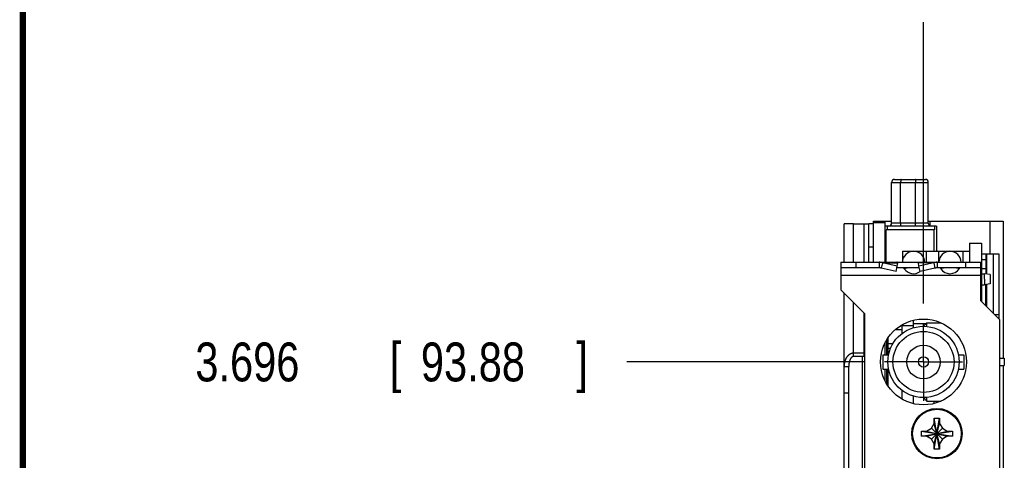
# Model space of a CAD drawing. Header units: inches. Extents: x 0.2 to 16.8, y 0.1 to 10.8.
# Tile 3 of 16: x 0.2 to 3.4, y 5.7 to 7.1. Entities that reach past the tile are written whole.
import ezdxf

# ---------------------------------------------------------------- set-up
doc = ezdxf.new("R2010")
doc.units = ezdxf.units.IN
doc.header["$LTSCALE"] = 0.935
doc.header["$MEASUREMENT"] = 0
doc.linetypes.add('CENTER', pattern=[0.6, 0.375, -0.075, 0.075, -0.075])
doc.layers.get('0').update_dxf_attribs({"linetype": 'CONTINUOUS'})
doc.layers.add('DEFAULT_1', color=7, linetype='CENTER')
doc.layers.add('DIMENSIONS', color=7, linetype='CONTINUOUS')
doc.styles.get("Standard").update_dxf_attribs({"font": 'txt', "width": 0.8})
doc.dimstyles.new('DIMSTYLE_2', dxfattribs={"dimtxt": 0.125, "dimasz": 0.18, "dimexe": 0.18, "dimexo": 0.0625, "dimgap": 0.09, "dimtad": 0, "dimtih": 1, "dimtoh": 1, "dimdec": 3, "dimlfac": 1.666667, "dimzin": 4, "dimdsep": 46, "dimtxsty": 'STANDARD', "dimblk": '_FILLED', "dimblk1": '_FILLED', "dimblk2": '_FILLED', "dimcen": 0.09, "dimadec": 0, "dimazin": 0, "dimtp": 0.01, "dimtm": 0.01, "dimtfac": 1, "dimtdec": 3, "dimtofl": 0, "dimtmove": 0, "dimatfit": 3, "dimldrblk": '_FILLED', "dimfxl": 1, "dimtolj": 1, "dimtzin": 4, "dimarcsym": 0})

# ---------------------------------------------------------------- blocks, each defined once
blk = doc.blocks.new('*D7')
at = {"layer": 'DIMENSIONS', "color": 2, "linetype": 'CONTINUOUS'}
blk.add_line((2.9575, 6.0353), (2.192, 6.0353), dxfattribs=at)
at = {"layer": 'DIMENSIONS', "color": 2, "linetype": 'CONTINUOUS', "width": 0.8}
for s, p in [('3.696', (0.8045, 5.9728)), ('[', (1.4295, 5.9728)), ('93.88', (1.5295, 5.9728)), (']', (2.0295, 5.9728))]:
    blk.add_text(s, height=0.125, dxfattribs=at).set_placement(p)
blk = doc.blocks.new('_FILLED')
at = {"color": 0, "linetype": 'BYBLOCK'}
blk.add_solid([(0, 0), (-1, 0.174), (-1, -0.174)], dxfattribs=at)
blk = doc.blocks.new('*D12')
at = {"layer": 'DIMENSIONS', "color": 2, "linetype": 'CONTINUOUS'}
blk.add_line((3.1451, 6.2228), (3.1451, 7.1273), dxfattribs=at)
at = {"layer": 'DIMENSIONS', "color": 2, "linetype": 'CONTINUOUS', "width": 0.8}
for s, p in [(']', (3.2076, 8.5148)), ('7.99', (3.2076, 8.1148)), ('[', (3.2076, 8.0148)), ('.315', (3.2076, 7.4898)), ('3X ', (3.2076, 7.1898))]:
    blk.add_text(s, height=0.125, rotation=90, dxfattribs=at).set_placement(p)

msp = doc.modelspace()

# ---------------------------------------------------------------- linework, layer by layer
at = {"color": 7, "linetype": 'CONTINUOUS'}
for p, q in [((3.05189, 6.62213), (3.1511, 6.62213)), ((3.04244, 6.48158), (3.04244, 6.61268)), ((3.16055, 6.48158), (3.16055, 6.61268)), ((2.89005, 6.47926), (2.88997, 6.47928)), ((2.88997, 6.47928), (2.89005, 6.47928)), ((2.88997, 6.35568), (2.88997, 6.47926)), ((2.91997, 6.47928), (2.95445, 6.47928)), ((2.96945, 6.35568), (2.96945, 6.47928)), ((2.98445, 6.47928), (2.96945, 6.47928)), ((2.98445, 6.35568), (2.98445, 6.48768)), ((2.98445, 6.48768), (3.04244, 6.48768)), ((2.98445, 6.48408), (3.02165, 6.48408)), ((3.02165, 6.35568), (3.02165, 6.48768)), ((3.18724, 6.47213), (3.02165, 6.47213)), ((3.0252, 6.35568), (3.0252, 6.46032)), ((3.18016, 6.46032), (3.0252, 6.46032)), ((3.02874, 6.47213), (3.02874, 6.46032)), ((3.16055, 6.48768), (3.40085, 6.48768)), ((3.16505, 6.48768), (3.16505, 6.47353)), ((3.17898, 6.39108), (3.17898, 6.46032)), ((3.18016, 6.47213), (3.18016, 6.46032)), ((3.18724, 6.47213), (3.18724, 6.39108)), ((3.35885, 6.48768), (3.35885, 6.38268)), ((3.40085, 6.48768), (3.40085, 6.04698)), ((3.29331, 6.41688), (3.29331, 6.35568)), ((3.29331, 6.41688), (3.33111, 6.41688)), ((3.33111, 6.41688), (3.33111, 6.22983)), ((3.07731, 6.39108), (3.07731, 6.35568)), ((3.07731, 6.39108), (3.29331, 6.39108)), ((3.15531, 6.35568), (3.15531, 6.39108)), ((3.19431, 6.35568), (3.19431, 6.39108)), ((3.27231, 6.35568), (3.27231, 6.39108)), ((3.33111, 6.38268), (3.38751, 6.38268)), ((3.34551, 6.38268), (3.34551, 6.31838)), ((3.38751, 6.38268), (3.38751, 6.17343)), ((2.87945, 6.35568), (2.87945, 6.26688)), ((2.87945, 6.35568), (3.32945, 6.35568)), ((3.0023, 6.33768), (2.87945, 6.33768)), ((3.0023, 6.35568), (3.0023, 6.33768)), ((3.01306, 6.35435), (3.00902, 6.33696)), ((3.05685, 6.32596), (3.00902, 6.33696)), ((3.06088, 6.34335), (3.01306, 6.35435)), ((3.05685, 6.32596), (3.06088, 6.34335)), ((3.13134, 6.33768), (3.05957, 6.33768)), ((3.06088, 6.34335), (3.06214, 6.35435)), ((3.13003, 6.34335), (3.12877, 6.35435)), ((3.17785, 6.35435), (3.13003, 6.34335)), ((3.13406, 6.32596), (3.13003, 6.34335)), ((3.18188, 6.33696), (3.13406, 6.32596)), ((3.17785, 6.35435), (3.18188, 6.33696)), ((3.18861, 6.35568), (3.18861, 6.33768)), ((3.32945, 6.33768), (3.18861, 6.33768)), ((3.32945, 6.23148), (3.32945, 6.35568)), ((3.33111, 6.31908), (3.3413, 6.31908)), ((3.35931, 6.31608), (3.3413, 6.31908)), ((3.35931, 6.31608), (3.35931, 6.28608)), ((2.95625, 6.19008), (2.87945, 6.26688)), ((3.33111, 6.28308), (3.3413, 6.28308)), ((3.35931, 6.28608), (3.3413, 6.28308)), ((3.34551, 6.21543), (3.34551, 6.28378)), ((2.88997, 4.30728), (2.88997, 6.25637)), ((3.32945, 6.23148), (3.38945, 6.17148)), ((2.95625, 4.21128), (2.95625, 6.19008)), ((3.37325, 6.18768), (3.38751, 6.18768)), ((3.38751, 6.17568), (3.38525, 6.17568)), ((3.11201, 6.15155), (3.07082, 6.15155)), ((3.07658, 6.1271), (3.07658, 6.15155)), ((3.11201, 6.16924), (3.11201, 6.14498)), ((3.15291, 6.15768), (3.11201, 6.15768)), ((3.14511, 6.14988), (3.15621, 6.16098)), ((3.15035, 6.15768), (3.15035, 6.15513)), ((3.15621, 6.14934), (3.15621, 6.16098)), ((3.15621, 6.16098), (3.20199, 6.16098)), ((3.38945, 6.17148), (3.38945, 3.84768)), ((3.03139, 6.05808), (3.03139, 6.11346)), ((3.07658, 6.13818), (3.0532, 6.13818)), ((3.02165, 6.05808), (3.02165, 6.0969)), ((3.04624, 6.09318), (3.03139, 6.09318)), ((3.03887, 6.07818), (3.03139, 6.07818)), ((2.95445, 6.06331), (2.91997, 6.06331)), ((2.95445, 6.0527), (2.91997, 6.0527)), ((2.94902, 4.97366), (2.94902, 6.0527)), ((3.01491, 6.05808), (3.01491, 6.01248)), ((3.01491, 6.05808), (3.0328, 6.05808)), ((3.25742, 6.05808), (3.27531, 6.05808)), ((3.27531, 6.05808), (3.27531, 6.01248)), ((3.38945, 6.04698), (3.40491, 6.04698)), ((3.40491, 6.04698), (3.40491, 6.02358)), ((2.88997, 6.02088), (2.90497, 6.02088)), ((2.90497, 4.72728), (2.90497, 6.02088)), ((3.38945, 6.02358), (3.40491, 6.02358)), ((3.40085, 6.02358), (3.40085, 5.58798)), ((3.01491, 6.01248), (3.0328, 6.01248)), ((3.02165, 5.97366), (3.02165, 6.01248)), ((3.03139, 5.9571), (3.03139, 6.01248)), ((3.25742, 6.01248), (3.27531, 6.01248)), ((3.07658, 5.91553), (3.07658, 5.94346)), ((3.11201, 5.92559), (3.11201, 5.90132)), ((3.14511, 5.92068), (3.15621, 5.90958)), ((3.15621, 5.90958), (3.15621, 5.92122)), ((3.15621, 5.90958), (3.20199, 5.90958)), ((3.17921, 5.90159), (3.17921, 5.90958)), ((3.1709, 5.82228), (3.17991, 5.83788)), ((3.17991, 5.83788), (3.17991, 5.85397)), ((3.17991, 5.77188), (3.19671, 5.83788)), ((3.19671, 5.77188), (3.17991, 5.83788)), ((3.17994, 5.75525), (3.19668, 5.8545)), ((3.19668, 5.75525), (3.17994, 5.8545)), ((3.19671, 5.85397), (3.19671, 5.83788)), ((3.19671, 5.83788), (3.20571, 5.82228)), ((3.13868, 5.79651), (3.23793, 5.81325)), ((3.13868, 5.81325), (3.23793, 5.79651)), ((3.13922, 5.81328), (3.15531, 5.81328)), ((3.15531, 5.79648), (3.13922, 5.79648)), ((3.15531, 5.81328), (3.1709, 5.82228)), ((3.15531, 5.79648), (3.22131, 5.81328)), ((3.15531, 5.81328), (3.22131, 5.79648)), ((3.1709, 5.78748), (3.15531, 5.79648)), ((3.1709, 5.78748), (3.20571, 5.82228)), ((3.20571, 5.78748), (3.1709, 5.82228)), ((3.20571, 5.82228), (3.22131, 5.81328)), ((3.22131, 5.79648), (3.20571, 5.78748)), ((3.22131, 5.81328), (3.23739, 5.81328)), ((3.23739, 5.79648), (3.22131, 5.79648)), ((3.17991, 5.77188), (3.1709, 5.78748)), ((3.17991, 5.75579), (3.17991, 5.77188)), ((3.20571, 5.78748), (3.19671, 5.77188)), ((3.19671, 5.77188), (3.19671, 5.75579))]:
    msp.add_line(p, q, dxfattribs=at)
at = {"color": 9, "linetype": 'CONTINUOUS'}
for p, q in [((3.04244, 6.61268), (3.16055, 6.61268)), ((3.07172, 6.48158), (3.07172, 6.61268)), ((3.11897, 6.48158), (3.11897, 6.61268)), ((2.91997, 6.35568), (2.91997, 6.47928)), ((2.95445, 6.35568), (2.95445, 6.47928)), ((3.16055, 6.48158), (3.04244, 6.48158)), ((2.98445, 6.40428), (2.96945, 6.40428)), ((3.33111, 6.36511), (3.34551, 6.36511)), ((3.34851, 6.31788), (3.34851, 6.38268)), ((3.37011, 6.19083), (3.37011, 6.38268)), ((2.92745, 6.35568), (2.92745, 6.33768)), ((3.01306, 6.35435), (3.06214, 6.35435)), ((3.17785, 6.35435), (3.12877, 6.35435)), ((3.28145, 6.33768), (3.28145, 6.35568)), ((3.34551, 6.33425), (3.33111, 6.33425)), ((3.32945, 6.31368), (2.87945, 6.31368)), ((3.34851, 6.21243), (3.34851, 6.28428)), ((2.91997, 6.0527), (2.91997, 6.22637)), ((2.95445, 6.0527), (2.95445, 6.19188)), ((3.02715, 6.05808), (3.02715, 6.10685)), ((3.02715, 5.96371), (3.02715, 6.01248)), ((2.88997, 5.93568), (2.90497, 5.93568))]:
    msp.add_line(p, q, dxfattribs=at)
at = {"color": 7, "linetype": 'CONTINUOUS', "const_width": 0.02}
msp.add_lwpolyline([(0.25, 10.75859), (0.25, 0.25859)], dxfattribs=at)
at = {"color": 7, "linetype": 'CONTINUOUS'}
for centre, radius in [((3.14511, 6.03528), 0.138), ((3.14511, 6.03528), 0.1146), ((3.14511, 6.03528), 0.0981), ((3.14511, 6.03528), 0.054), ((3.14511, 6.03528), 0.0165), ((3.18831, 5.80488), 0.081)]:
    msp.add_circle(centre, radius, dxfattribs=at)
at = {"color": 9, "linetype": 'CONTINUOUS'}
msp.add_circle((3.18831, 5.80488), 0.07821, dxfattribs=at)
at = {"color": 7, "linetype": 'CONTINUOUS'}
for centre, radius, start, end in [((3.05189, 6.61268), 0.00945, 90, 180), ((3.1511, 6.61268), 0.00945, 0, 90), ((3.03299, 6.48158), 0.00945, 274.73684, 360), ((3.17, 6.48158), 0.00945, 180, 270), ((3.11331, 6.35508), 0.036, 0.95487, 179.04513), ((3.23031, 6.35508), 0.036, 0.95487, 179.04513), ((3.11331, 6.35508), 0.036, 213.6587, 306.37139), ((3.23031, 6.35508), 0.036, 213.6587, 326.3413)]:
    msp.add_arc(centre, radius, start, end, dxfattribs=at)
at = {"color": 9, "linetype": 'CONTINUOUS'}
for points, knots in [([(3.07336, 6.62213), (3.07332, 6.62213), (3.07321, 6.6221), (3.07308, 6.62199), (3.07295, 6.62183), (3.07282, 6.6216), (3.07269, 6.62132), (3.07257, 6.62097), (3.07246, 6.62057), (3.07235, 6.62012), (3.07225, 6.61962), (3.07215, 6.61906), (3.07206, 6.61847), (3.07199, 6.61784), (3.07192, 6.61717), (3.07186, 6.61647), (3.07181, 6.61574), (3.07177, 6.61499), (3.07174, 6.61423), (3.07173, 6.61346), (3.07172, 6.61294), (3.07172, 6.61268)], [0, 0, 0, 0, 0.0141764, 0.0310363, 0.0522153, 0.0784713, 0.1100966, 0.147143, 0.1895227, 0.237056, 0.2894956, 0.3465411, 0.4078473, 0.4730314, 0.5416778, 0.6133433, 0.6875606, 0.7638429, 0.8416878, 0.9205809, 1, 1, 1, 1]), ([(3.12061, 6.62213), (3.12056, 6.62213), (3.12046, 6.6221), (3.12032, 6.62199), (3.12019, 6.62183), (3.12006, 6.6216), (3.11994, 6.62132), (3.11982, 6.62097), (3.1197, 6.62057), (3.11959, 6.62012), (3.11949, 6.61962), (3.11939, 6.61906), (3.11931, 6.61847), (3.11923, 6.61784), (3.11916, 6.61717), (3.1191, 6.61647), (3.11905, 6.61574), (3.11901, 6.61499), (3.11899, 6.61423), (3.11897, 6.61346), (3.11897, 6.61294), (3.11897, 6.61268)], [0, 0, 0, 0, 0.0141764, 0.0310363, 0.0522153, 0.0784713, 0.1100966, 0.147143, 0.1895227, 0.237056, 0.2894956, 0.3465411, 0.4078473, 0.4730314, 0.5416778, 0.6133433, 0.6875606, 0.7638429, 0.8416878, 0.9205809, 1, 1, 1, 1]), ([(3.07172, 6.48158), (3.07172, 6.48132), (3.07172, 6.4808), (3.0717, 6.48002), (3.07167, 6.47926), (3.07163, 6.47851), (3.07159, 6.47779), (3.07153, 6.47709), (3.07146, 6.47642), (3.07138, 6.47578), (3.07129, 6.47519), (3.0712, 6.47464), (3.07109, 6.47413), (3.07099, 6.47368), (3.07087, 6.47328), (3.07075, 6.47294), (3.07063, 6.47265), (3.0705, 6.47243), (3.07037, 6.47226), (3.07023, 6.47215), (3.07013, 6.47213), (3.07008, 6.47213)], [0, 0, 0, 0, 0.0794191, 0.1583122, 0.2361571, 0.3124394, 0.3866567, 0.4583222, 0.5269686, 0.5921527, 0.6534589, 0.7105044, 0.762944, 0.8104773, 0.852857, 0.8899034, 0.9215287, 0.9477847, 0.9689637, 0.9858236, 1, 1, 1, 1]), ([(3.11897, 6.48158), (3.11897, 6.48132), (3.11896, 6.4808), (3.11895, 6.48002), (3.11892, 6.47926), (3.11888, 6.47851), (3.11883, 6.47779), (3.11877, 6.47709), (3.1187, 6.47642), (3.11862, 6.47578), (3.11854, 6.47519), (3.11844, 6.47464), (3.11834, 6.47413), (3.11823, 6.47368), (3.11811, 6.47328), (3.11799, 6.47294), (3.11787, 6.47265), (3.11774, 6.47243), (3.11761, 6.47226), (3.11747, 6.47215), (3.11737, 6.47213), (3.11732, 6.47213)], [0, 0, 0, 0, 0.0794191, 0.1583122, 0.2361571, 0.3124394, 0.3866567, 0.4583222, 0.5269686, 0.5921527, 0.6534589, 0.7105044, 0.762944, 0.8104773, 0.852857, 0.8899034, 0.9215287, 0.9477847, 0.9689637, 0.9858236, 1, 1, 1, 1])]:
    msp.add_open_spline(points, degree=3, knots=knots, dxfattribs=at)
at = {"color": 7, "linetype": 'CONTINUOUS'}
for points, knots in [([(2.90497, 6.47928), (2.90462, 6.47928), (2.90379, 6.47928), (2.9025, 6.47928), (2.90109, 6.47928), (2.89972, 6.47928), (2.89839, 6.47928), (2.89711, 6.47928), (2.8959, 6.47928), (2.89477, 6.47928), (2.89373, 6.47928), (2.89279, 6.47928), (2.89197, 6.47929), (2.89128, 6.47928), (2.89074, 6.47927), (2.89031, 6.47925), (2.89015, 6.47926), (2.89005, 6.47926)], [0, 0, 0, 0, 0.0700006, 0.1659857, 0.2605979, 0.3529852, 0.4423697, 0.5281254, 0.6094199, 0.6853928, 0.7553488, 0.8185263, 0.8739389, 0.9206809, 0.9579151, 0.984671, 1, 1, 1, 1]), ([(2.91997, 6.47928), (2.91949, 6.47928), (2.91854, 6.47928), (2.9171, 6.47927), (2.91565, 6.47928), (2.91419, 6.47928), (2.91271, 6.47928), (2.91124, 6.47928), (2.90976, 6.47928), (2.90829, 6.47928), (2.90683, 6.47928), (2.90572, 6.47928), (2.9051, 6.47928), (2.90497, 6.47928)], [0, 0, 0, 0, 0.094788, 0.190724, 0.2874952, 0.3851283, 0.483292, 0.5818304, 0.6803913, 0.7784949, 0.8761605, 0.9731986, 1, 1, 1, 1]), ([(2.95445, 6.47928), (2.95474, 6.47928), (2.95532, 6.47928), (2.95618, 6.47928), (2.95705, 6.47928), (2.95792, 6.47928), (2.95879, 6.47928), (2.95967, 6.47928), (2.96054, 6.47928), (2.96141, 6.47928), (2.96227, 6.47928), (2.96312, 6.47928), (2.96396, 6.47928), (2.96476, 6.47928), (2.96554, 6.47928), (2.96627, 6.47928), (2.96695, 6.47928), (2.96757, 6.47928), (2.96811, 6.47927), (2.96857, 6.47928), (2.96893, 6.47929), (2.96922, 6.4793), (2.96933, 6.47929), (2.9694, 6.4793)], [0, 0, 0, 0, 0.0578555, 0.1158248, 0.1738146, 0.2320347, 0.2904025, 0.348869, 0.4074139, 0.4657106, 0.5235928, 0.5805693, 0.6363265, 0.6905904, 0.7428869, 0.7922685, 0.8378158, 0.8790797, 0.9155318, 0.9465948, 0.9716211, 0.9896905, 1, 1, 1, 1]), ([(3.01306, 6.35435), (3.01235, 6.35453), (3.01094, 6.35484), (3.00879, 6.35522), (3.00664, 6.35548), (3.00447, 6.35564), (3.00302, 6.35568), (3.0023, 6.35568)], [0, 0, 0, 0, 0.2002194, 0.4002811, 0.6002642, 0.8001422, 1, 1, 1, 1]), ([(3.00902, 6.33696), (3.00847, 6.33708), (3.00736, 6.33729), (3.00568, 6.33751), (3.00399, 6.33765), (3.00286, 6.33768), (3.0023, 6.33768)], [0, 0, 0, 0, 0.2498295, 0.4997998, 0.7498692, 1, 1, 1, 1]), ([(3.06214, 6.35435), (3.06194, 6.35456), (3.06153, 6.35493), (3.06086, 6.35536), (3.06016, 6.35562), (3.05969, 6.35568), (3.05945, 6.35568)], [0, 0, 0, 0, 0.2802491, 0.5355449, 0.7726212, 1, 1, 1, 1]), ([(3.08334, 6.33513), (3.08344, 6.33526), (3.08365, 6.33553), (3.08403, 6.33589), (3.08447, 6.33623), (3.085, 6.33653), (3.08559, 6.3368), (3.08626, 6.33703), (3.087, 6.33722), (3.08781, 6.33738), (3.08866, 6.3375), (3.08955, 6.33759), (3.09047, 6.33764), (3.09142, 6.33767), (3.09207, 6.33768), (3.09239, 6.33768)], [0, 0, 0, 0, 0.0507199, 0.1042232, 0.1612707, 0.2228043, 0.2897111, 0.3625897, 0.4416221, 0.5257997, 0.6141555, 0.706177, 0.8014064, 0.899491, 1, 1, 1, 1]), ([(3.12877, 6.35435), (3.12897, 6.35456), (3.12937, 6.35493), (3.13005, 6.35536), (3.13074, 6.35562), (3.13122, 6.35568), (3.13145, 6.35568)], [0, 0, 0, 0, 0.2802491, 0.5355449, 0.7726212, 1, 1, 1, 1]), ([(3.18861, 6.35568), (3.18789, 6.35568), (3.18644, 6.35564), (3.18427, 6.35548), (3.18211, 6.35522), (3.17997, 6.35484), (3.17855, 6.35453), (3.17785, 6.35435)], [0, 0, 0, 0, 0.1998578, 0.3997358, 0.5997189, 0.7997806, 1, 1, 1, 1]), ([(3.18861, 6.33768), (3.18805, 6.33768), (3.18692, 6.33765), (3.18523, 6.33751), (3.18355, 6.33729), (3.18244, 6.33708), (3.18188, 6.33696)], [0, 0, 0, 0, 0.2501308, 0.5002002, 0.7501705, 1, 1, 1, 1]), ([(3.20034, 6.33513), (3.20044, 6.33526), (3.20065, 6.33553), (3.20103, 6.33589), (3.20147, 6.33623), (3.202, 6.33653), (3.20259, 6.3368), (3.20326, 6.33703), (3.204, 6.33722), (3.20481, 6.33738), (3.20566, 6.3375), (3.20655, 6.33759), (3.20747, 6.33764), (3.20842, 6.33767), (3.20907, 6.33768), (3.20939, 6.33768)], [0, 0, 0, 0, 0.0507199, 0.1042232, 0.1612707, 0.2228043, 0.2897111, 0.3625897, 0.4416221, 0.5257997, 0.6141555, 0.706177, 0.8014064, 0.899491, 1, 1, 1, 1]), ([(3.25122, 6.33768), (3.25155, 6.33768), (3.25219, 6.33767), (3.25313, 6.33764), (3.25404, 6.33759), (3.25492, 6.33751), (3.25576, 6.33739), (3.25656, 6.33724), (3.2573, 6.33705), (3.25798, 6.33681), (3.25859, 6.33655), (3.25912, 6.33624), (3.25958, 6.3359), (3.25996, 6.33553), (3.26018, 6.33526), (3.26027, 6.33513)], [0, 0, 0, 0, 0.1001443, 0.197153, 0.290981, 0.3816105, 0.4688806, 0.5525095, 0.6316519, 0.7052471, 0.7732586, 0.8360316, 0.8942427, 0.9486968, 1, 1, 1, 1]), ([(3.34131, 6.30108), (3.34131, 6.30151), (3.3413, 6.30236), (3.3413, 6.30364), (3.3413, 6.3049), (3.3413, 6.30614), (3.3413, 6.30736), (3.3413, 6.30854), (3.3413, 6.30969), (3.3413, 6.31079), (3.3413, 6.31185), (3.3413, 6.31285), (3.3413, 6.31379), (3.3413, 6.31466), (3.3413, 6.31546), (3.3413, 6.3162), (3.3413, 6.31685), (3.3413, 6.31743), (3.3413, 6.31792), (3.3413, 6.31832), (3.3413, 6.31863), (3.3413, 6.31888), (3.3413, 6.31898), (3.3413, 6.31908), (3.3413, 6.31908)], [0, 0, 0, 0, 0.0712992, 0.1423309, 0.2125536, 0.2816727, 0.3494641, 0.4154108, 0.4791866, 0.5406334, 0.5992869, 0.6548088, 0.7070961, 0.7557665, 0.8005059, 0.841242, 0.8776949, 0.9096131, 0.93694, 0.9595031, 0.9771411, 0.9898167, 0.9974546, 1, 1, 1, 1]), ([(3.34131, 6.30108), (3.34131, 6.30065), (3.3413, 6.2998), (3.3413, 6.29852), (3.3413, 6.29726), (3.3413, 6.29602), (3.3413, 6.2948), (3.3413, 6.29362), (3.3413, 6.29247), (3.3413, 6.29136), (3.3413, 6.29031), (3.3413, 6.28931), (3.3413, 6.28837), (3.3413, 6.2875), (3.3413, 6.28669), (3.3413, 6.28596), (3.3413, 6.28531), (3.3413, 6.28473), (3.3413, 6.28424), (3.3413, 6.28384), (3.3413, 6.28353), (3.3413, 6.28328), (3.3413, 6.28318), (3.3413, 6.28308), (3.3413, 6.28308)], [0, 0, 0, 0, 0.0712992, 0.1423309, 0.2125536, 0.2816727, 0.3494641, 0.4154108, 0.4791866, 0.5406334, 0.5992869, 0.6548088, 0.7070961, 0.7557665, 0.8005059, 0.841242, 0.8776949, 0.9096131, 0.93694, 0.9595031, 0.9771411, 0.9898167, 0.9974546, 1, 1, 1, 1]), ([(2.91997, 6.06331), (2.91949, 6.06331), (2.91853, 6.06328), (2.91709, 6.06313), (2.91564, 6.06288), (2.91417, 6.06253), (2.9127, 6.06206), (2.91122, 6.06148), (2.90974, 6.06078), (2.90826, 6.05997), (2.90679, 6.05902), (2.90533, 6.05794), (2.90389, 6.05672), (2.90245, 6.05535), (2.90104, 6.05383), (2.89966, 6.05215), (2.89833, 6.05031), (2.89705, 6.04831), (2.89584, 6.04615), (2.89471, 6.04383), (2.89366, 6.04135), (2.89272, 6.03872), (2.8919, 6.03595), (2.8912, 6.03306), (2.89065, 6.03007), (2.89025, 6.02701), (2.89002, 6.02394), (2.88997, 6.0219), (2.88997, 6.02088)], [0, 0, 0, 0, 0.0248275, 0.0500707, 0.0757735, 0.1020751, 0.1290254, 0.1567285, 0.1852453, 0.2146053, 0.2449969, 0.2765665, 0.3095432, 0.3440682, 0.3802887, 0.4182004, 0.4578246, 0.4992536, 0.5424912, 0.5875148, 0.6343925, 0.6831481, 0.7336051, 0.7855653, 0.8388353, 0.8928123, 0.9467767, 1, 1, 1, 1]), ([(2.91997, 6.0527), (2.91976, 6.0527), (2.91936, 6.05269), (2.91874, 6.05261), (2.9181, 6.05247), (2.91745, 6.05226), (2.91678, 6.05199), (2.91609, 6.05163), (2.91537, 6.05118), (2.91463, 6.05063), (2.91386, 6.04996), (2.91308, 6.04916), (2.91228, 6.04823), (2.91147, 6.04714), (2.91064, 6.04584), (2.90978, 6.04429), (2.90893, 6.04248), (2.90811, 6.04044), (2.90737, 6.03822), (2.90672, 6.03589), (2.90617, 6.03348), (2.90573, 6.03102), (2.90538, 6.02851), (2.90514, 6.02597), (2.905, 6.02342), (2.90497, 6.02173), (2.90497, 6.02088)], [0, 0, 0, 0, 0.0158935, 0.032253, 0.0492403, 0.0671051, 0.0861257, 0.1064717, 0.1285598, 0.152842, 0.1796823, 0.2090808, 0.2409679, 0.276374, 0.3165957, 0.3628763, 0.4160311, 0.4746897, 0.5367887, 0.60062, 0.6656801, 0.7317276, 0.7985642, 0.8658737, 0.9331711, 1, 1, 1, 1]), ([(2.95445, 6.06331), (2.95474, 6.06331), (2.95532, 6.06333), (2.95592, 6.0634), (2.95623, 6.06345), (2.95625, 6.06346)], [0, 0, 0, 0, 0.4784466, 0.9610352, 1, 1, 1, 1]), ([(2.95445, 6.0527), (2.95504, 6.0527), (2.95564, 6.05272), (2.95624, 6.05275), (2.95625, 6.05276)], [0, 0, 0, 0, 0.9743549, 1, 1, 1, 1]), ([(3.17991, 5.85397), (3.17991, 5.85403), (3.17992, 5.85415), (3.17993, 5.85433), (3.17993, 5.85445), (3.17994, 5.8545)], [0, 0, 0, 0, 0.3336163, 0.66695, 1, 1, 1, 1]), ([(3.17994, 5.8545), (3.18087, 5.85454), (3.18272, 5.85461), (3.18552, 5.85467), (3.18831, 5.85469), (3.1911, 5.85467), (3.19389, 5.85461), (3.19575, 5.85454), (3.19668, 5.8545)], [0, 0, 0, 0, 0.1665214, 0.3332162, 0.5, 0.6667838, 0.8334786, 1, 1, 1, 1]), ([(3.19668, 5.8545), (3.19668, 5.85445), (3.19669, 5.85433), (3.1967, 5.85415), (3.1967, 5.85403), (3.19671, 5.85397)], [0, 0, 0, 0, 0.33305, 0.6663837, 1, 1, 1, 1]), ([(3.13851, 5.80488), (3.13851, 5.80581), (3.13852, 5.80767), (3.13858, 5.81046), (3.13864, 5.81232), (3.13868, 5.81325)], [0, 0, 0, 0, 0.3335969, 0.6669803, 1, 1, 1, 1]), ([(3.13868, 5.79651), (3.13864, 5.79744), (3.13858, 5.7993), (3.13852, 5.80209), (3.13851, 5.80395), (3.13851, 5.80488)], [0, 0, 0, 0, 0.3330304, 0.6664116, 1, 1, 1, 1]), ([(3.13868, 5.81325), (3.13874, 5.81325), (3.13886, 5.81326), (3.13904, 5.81327), (3.13916, 5.81328), (3.13922, 5.81328)], [0, 0, 0, 0, 0.33305, 0.6663837, 1, 1, 1, 1]), ([(3.13922, 5.79648), (3.13916, 5.79648), (3.13904, 5.79649), (3.13886, 5.7965), (3.13874, 5.79651), (3.13868, 5.79651)], [0, 0, 0, 0, 0.3336163, 0.66695, 1, 1, 1, 1]), ([(3.23739, 5.81328), (3.23745, 5.81328), (3.23757, 5.81327), (3.23775, 5.81326), (3.23787, 5.81325), (3.23793, 5.81325)], [0, 0, 0, 0, 0.3336163, 0.66695, 1, 1, 1, 1]), ([(3.23793, 5.79651), (3.23787, 5.79651), (3.23775, 5.7965), (3.23757, 5.79649), (3.23745, 5.79648), (3.23739, 5.79648)], [0, 0, 0, 0, 0.33305, 0.6663837, 1, 1, 1, 1]), ([(3.23793, 5.81325), (3.23797, 5.81232), (3.23804, 5.81046), (3.23809, 5.80767), (3.23811, 5.80581), (3.23811, 5.80488)], [0, 0, 0, 0, 0.3330304, 0.6664116, 1, 1, 1, 1]), ([(3.23811, 5.80488), (3.23811, 5.80395), (3.23809, 5.80209), (3.23804, 5.7993), (3.23797, 5.79744), (3.23793, 5.79651)], [0, 0, 0, 0, 0.3335969, 0.6669803, 1, 1, 1, 1]), ([(3.17994, 5.75525), (3.17993, 5.75531), (3.17993, 5.75543), (3.17992, 5.75561), (3.17991, 5.75573), (3.17991, 5.75579)], [0, 0, 0, 0, 0.33305, 0.6663837, 1, 1, 1, 1]), ([(3.19668, 5.75525), (3.19575, 5.75522), (3.19389, 5.75515), (3.1911, 5.75509), (3.18831, 5.75507), (3.18552, 5.75509), (3.18272, 5.75515), (3.18087, 5.75522), (3.17994, 5.75525)], [0, 0, 0, 0, 0.1665214, 0.3332162, 0.5, 0.6667838, 0.8334786, 1, 1, 1, 1]), ([(3.19671, 5.75579), (3.1967, 5.75573), (3.1967, 5.75561), (3.19669, 5.75543), (3.19668, 5.75531), (3.19668, 5.75525)], [0, 0, 0, 0, 0.3336163, 0.66695, 1, 1, 1, 1])]:
    msp.add_open_spline(points, degree=3, knots=knots, dxfattribs=at)
at = {"layer": 'DEFAULT_1', "color": 7, "linetype": 'CENTER'}
for q in [(3.14511, 6.16034), (3.02005, 6.03528), (3.14511, 5.91022), (3.27017, 6.03528)]:
    msp.add_line((3.14511, 6.03528), q, dxfattribs=at)

# ---------------------------------------------------------------- dimensions: what is measured, and where the dimension line sits
at = {"layer": 'DIMENSIONS', "color": 2, "linetype": 'CONTINUOUS'}
dim = msp.add_ordinate_dim(feature_location=(3.14511, 6.22284), offset=(0, 0.90444), dtype=1, origin=(2.95625, 3.84768), text='3X <>', dimstyle='DIMSTYLE_2', dxfattribs=at)
dim.commit()
dim.dimension.update_dxf_attribs({"geometry": '*D12', "text_midpoint": (3.14511, 7.90228)})
dim = msp.add_ordinate_dim(feature_location=(2.95755, 6.03528), offset=(-0.76559, 0), dtype=0, origin=(2.98625, 3.81768), dimstyle='DIMSTYLE_2', dxfattribs=at)
dim.commit()
dim.dimension.update_dxf_attribs({"geometry": '*D7', "text_midpoint": (1.46695, 6.03528)})

doc.saveas('drawing.dxf')
